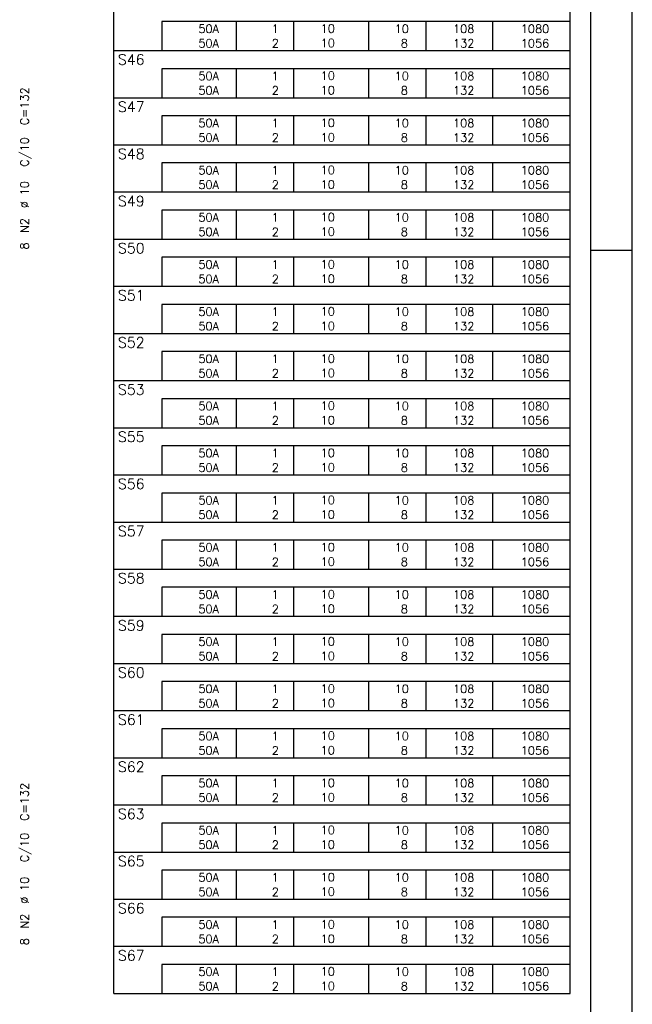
# Model space of a CAD drawing. Extents: x 0 to 119, y 0 to 84.
# Tile 15 of 16: x 104 to 119, y 41 to 65. Entities that reach past the tile are written whole.
import ezdxf

# ---------------------------------------------------------------- set-up
doc = ezdxf.new("R2010")
doc.units = 0
doc.header["$MEASUREMENT"] = 0
for name, color, linetype in [('1', 1, 'CONTINUOUS'), ('2', 2, 'CONTINUOUS'), ('8', 8, 'CONTINUOUS')]:
    doc.layers.add(name, color=color, linetype=linetype)
doc.styles.get("Standard").update_dxf_attribs({"font": 'ROMANS.SHX'})

msp = doc.modelspace()

# ---------------------------------------------------------------- linework, layer by layer
at = {"layer": '1', "linetype": 'Continuous'}
for p, q in [((118.900002, 0), (118.900002, 84.099998)), ((117.900002, 59.400002), (118.900002, 59.400002))]:
    msp.add_line(p, q, dxfattribs=at)
at = {"layer": '2', "linetype": 'Continuous'}
for p, q in [((106.4, 64.920009), (106.4, 65.357509)), ((117.4, 64.920009), (117.4, 65.357509)), ((106.4, 64.570009), (106.4, 64.920009)), ((117.4, 64.920009), (107.55, 64.920009)), ((107.55, 64.920009), (107.55, 64.570009)), ((109.35, 64.920009), (109.35, 64.570009)), ((110.73, 64.920009), (110.73, 64.570009)), ((112.54, 64.920009), (112.54, 64.570009)), ((113.92, 64.920009), (113.92, 64.570009)), ((115.53, 64.920009), (115.53, 64.570009)), ((117.4, 64.570009), (117.4, 64.920009)), ((106.4, 64.220009), (106.4, 64.570009)), ((107.55, 64.570009), (107.55, 64.220009)), ((109.35, 64.570009), (109.35, 64.220009)), ((110.73, 64.570009), (110.73, 64.220009)), ((112.54, 64.570009), (112.54, 64.220009)), ((113.92, 64.570009), (113.92, 64.220009)), ((115.53, 64.570009), (115.53, 64.220009)), ((117.4, 64.220009), (117.4, 64.570009)), ((106.4, 63.782509), (106.4, 64.220009)), ((106.4, 64.220009), (117.4, 64.220009)), ((117.4, 63.782509), (117.4, 64.220009)), ((106.4, 63.432509), (106.4, 63.782509)), ((117.4, 63.782509), (107.55, 63.782509)), ((107.55, 63.782509), (107.55, 63.432509)), ((109.35, 63.782509), (109.35, 63.432509)), ((110.73, 63.782509), (110.73, 63.432509)), ((112.54, 63.782509), (112.54, 63.432509)), ((113.92, 63.782509), (113.92, 63.432509)), ((115.53, 63.782509), (115.53, 63.432509)), ((117.4, 63.432509), (117.4, 63.782509)), ((106.4, 63.082509), (106.4, 63.432509)), ((107.55, 63.432509), (107.55, 63.082509)), ((109.35, 63.432509), (109.35, 63.082509)), ((110.73, 63.432509), (110.73, 63.082509)), ((112.54, 63.432509), (112.54, 63.082509)), ((113.92, 63.432509), (113.92, 63.082509)), ((115.53, 63.432509), (115.53, 63.082509)), ((117.4, 63.082509), (117.4, 63.432509)), ((106.4, 62.645009), (106.4, 63.082509)), ((106.4, 63.082509), (117.4, 63.082509)), ((117.4, 62.645009), (117.4, 63.082509)), ((106.4, 62.295009), (106.4, 62.645009)), ((117.4, 62.645009), (107.55, 62.645009)), ((107.55, 62.645009), (107.55, 62.295009)), ((109.35, 62.645009), (109.35, 62.295009)), ((110.73, 62.645009), (110.73, 62.295009)), ((112.54, 62.645009), (112.54, 62.295009)), ((113.92, 62.645009), (113.92, 62.295009)), ((115.53, 62.645009), (115.53, 62.295009)), ((117.4, 62.295009), (117.4, 62.645009)), ((106.4, 61.94501), (106.4, 62.295009)), ((107.55, 62.295009), (107.55, 61.94501)), ((109.35, 62.295009), (109.35, 61.94501)), ((110.73, 62.295009), (110.73, 61.94501)), ((112.54, 62.295009), (112.54, 61.94501)), ((113.92, 62.295009), (113.92, 61.94501)), ((115.53, 62.295009), (115.53, 61.94501)), ((117.4, 61.94501), (117.4, 62.295009)), ((106.4, 61.50751), (106.4, 61.94501)), ((106.4, 61.94501), (117.4, 61.94501)), ((117.4, 61.50751), (117.4, 61.94501)), ((106.4, 61.15751), (106.4, 61.50751)), ((117.4, 61.50751), (107.55, 61.50751)), ((107.55, 61.50751), (107.55, 61.15751)), ((109.35, 61.50751), (109.35, 61.15751)), ((110.73, 61.50751), (110.73, 61.15751)), ((112.54, 61.50751), (112.54, 61.15751)), ((113.92, 61.50751), (113.92, 61.15751)), ((115.53, 61.50751), (115.53, 61.15751)), ((117.4, 61.15751), (117.4, 61.50751)), ((106.4, 60.80751), (106.4, 61.15751)), ((107.55, 61.15751), (107.55, 60.80751)), ((109.35, 61.15751), (109.35, 60.80751)), ((110.73, 61.15751), (110.73, 60.80751)), ((112.54, 61.15751), (112.54, 60.80751)), ((113.92, 61.15751), (113.92, 60.80751)), ((115.53, 61.15751), (115.53, 60.80751)), ((117.4, 60.80751), (117.4, 61.15751)), ((106.4, 60.37001), (106.4, 60.80751)), ((106.4, 60.80751), (117.4, 60.80751)), ((117.4, 60.37001), (117.4, 60.80751)), ((106.4, 60.02001), (106.4, 60.37001)), ((117.4, 60.37001), (107.55, 60.37001)), ((107.55, 60.37001), (107.55, 60.02001)), ((109.35, 60.37001), (109.35, 60.02001)), ((110.73, 60.37001), (110.73, 60.02001)), ((112.54, 60.37001), (112.54, 60.02001)), ((113.92, 60.37001), (113.92, 60.02001)), ((115.53, 60.37001), (115.53, 60.02001)), ((117.4, 60.02001), (117.4, 60.37001)), ((106.4, 59.67001), (106.4, 60.02001)), ((107.55, 60.02001), (107.55, 59.67001)), ((109.35, 60.02001), (109.35, 59.67001)), ((110.73, 60.02001), (110.73, 59.67001)), ((112.54, 60.02001), (112.54, 59.67001)), ((113.92, 60.02001), (113.92, 59.67001)), ((115.53, 60.02001), (115.53, 59.67001)), ((117.4, 59.67001), (117.4, 60.02001)), ((106.4, 59.23251), (106.4, 59.67001)), ((106.4, 59.67001), (117.4, 59.67001)), ((117.4, 59.23251), (117.4, 59.67001)), ((106.4, 58.88251), (106.4, 59.23251)), ((117.4, 59.23251), (107.55, 59.23251)), ((107.55, 59.23251), (107.55, 58.88251)), ((109.35, 59.23251), (109.35, 58.88251)), ((110.73, 59.23251), (110.73, 58.88251)), ((112.54, 59.23251), (112.54, 58.88251)), ((113.92, 59.23251), (113.92, 58.88251)), ((115.53, 59.23251), (115.53, 58.88251)), ((117.4, 58.88251), (117.4, 59.23251)), ((106.4, 58.53251), (106.4, 58.88251)), ((107.55, 58.88251), (107.55, 58.53251)), ((109.35, 58.88251), (109.35, 58.53251)), ((110.73, 58.88251), (110.73, 58.53251)), ((112.54, 58.88251), (112.54, 58.53251)), ((113.92, 58.88251), (113.92, 58.53251)), ((115.53, 58.88251), (115.53, 58.53251)), ((117.4, 58.53251), (117.4, 58.88251)), ((106.4, 58.09501), (106.4, 58.53251)), ((106.4, 58.53251), (117.4, 58.53251)), ((117.4, 58.09501), (117.4, 58.53251)), ((106.4, 57.74501), (106.4, 58.09501)), ((117.4, 58.09501), (107.55, 58.09501)), ((107.55, 58.09501), (107.55, 57.74501)), ((109.35, 58.09501), (109.35, 57.74501)), ((110.73, 58.09501), (110.73, 57.74501)), ((112.54, 58.09501), (112.54, 57.74501)), ((113.92, 58.09501), (113.92, 57.74501)), ((115.53, 58.09501), (115.53, 57.74501)), ((117.4, 57.74501), (117.4, 58.09501)), ((106.4, 57.39501), (106.4, 57.74501)), ((107.55, 57.74501), (107.55, 57.39501)), ((109.35, 57.74501), (109.35, 57.39501)), ((110.73, 57.74501), (110.73, 57.39501)), ((112.54, 57.74501), (112.54, 57.39501)), ((113.92, 57.74501), (113.92, 57.39501)), ((115.53, 57.74501), (115.53, 57.39501)), ((117.4, 57.39501), (117.4, 57.74501)), ((106.4, 56.95751), (106.4, 57.39501)), ((106.4, 57.39501), (117.4, 57.39501)), ((117.4, 56.95751), (117.4, 57.39501)), ((106.4, 56.60751), (106.4, 56.95751)), ((117.4, 56.95751), (107.55, 56.95751)), ((107.55, 56.95751), (107.55, 56.60751)), ((109.35, 56.95751), (109.35, 56.60751)), ((110.73, 56.95751), (110.73, 56.60751)), ((112.54, 56.95751), (112.54, 56.60751)), ((113.92, 56.95751), (113.92, 56.60751)), ((115.53, 56.95751), (115.53, 56.60751)), ((117.4, 56.60751), (117.4, 56.95751)), ((106.4, 56.25751), (106.4, 56.60751)), ((107.55, 56.60751), (107.55, 56.25751)), ((109.35, 56.60751), (109.35, 56.25751)), ((110.73, 56.60751), (110.73, 56.25751)), ((112.54, 56.60751), (112.54, 56.25751)), ((113.92, 56.60751), (113.92, 56.25751)), ((115.53, 56.60751), (115.53, 56.25751)), ((117.4, 56.25751), (117.4, 56.60751)), ((106.4, 55.82001), (106.4, 56.25751)), ((106.4, 56.25751), (117.4, 56.25751)), ((117.4, 55.82001), (117.4, 56.25751)), ((106.4, 55.470011), (106.4, 55.82001)), ((117.4, 55.82001), (107.55, 55.82001)), ((107.55, 55.82001), (107.55, 55.470011)), ((109.35, 55.82001), (109.35, 55.470011)), ((110.73, 55.82001), (110.73, 55.470011)), ((112.54, 55.82001), (112.54, 55.470011)), ((113.92, 55.82001), (113.92, 55.470011)), ((115.53, 55.82001), (115.53, 55.470011)), ((117.4, 55.470011), (117.4, 55.82001)), ((106.4, 55.120011), (106.4, 55.470011)), ((107.55, 55.470011), (107.55, 55.120011)), ((109.35, 55.470011), (109.35, 55.120011)), ((110.73, 55.470011), (110.73, 55.120011)), ((112.54, 55.470011), (112.54, 55.120011)), ((113.92, 55.470011), (113.92, 55.120011)), ((115.53, 55.470011), (115.53, 55.120011)), ((117.4, 55.120011), (117.4, 55.470011)), ((106.4, 54.682511), (106.4, 55.120011)), ((106.4, 55.120011), (117.4, 55.120011)), ((117.4, 54.682511), (117.4, 55.120011)), ((106.4, 54.332511), (106.4, 54.682511)), ((117.4, 54.682511), (107.55, 54.682511)), ((107.55, 54.682511), (107.55, 54.332511)), ((109.35, 54.682511), (109.35, 54.332511)), ((110.73, 54.682511), (110.73, 54.332511)), ((112.54, 54.682511), (112.54, 54.332511)), ((113.92, 54.682511), (113.92, 54.332511)), ((115.53, 54.682511), (115.53, 54.332511)), ((117.4, 54.332511), (117.4, 54.682511)), ((106.4, 53.982511), (106.4, 54.332511)), ((107.55, 54.332511), (107.55, 53.982511)), ((109.35, 54.332511), (109.35, 53.982511)), ((110.73, 54.332511), (110.73, 53.982511)), ((112.54, 54.332511), (112.54, 53.982511)), ((113.92, 54.332511), (113.92, 53.982511)), ((115.53, 54.332511), (115.53, 53.982511)), ((117.4, 53.982511), (117.4, 54.332511)), ((106.4, 53.545011), (106.4, 53.982511)), ((106.4, 53.982511), (117.4, 53.982511)), ((117.4, 53.545011), (117.4, 53.982511)), ((106.4, 53.195011), (106.4, 53.545011)), ((117.4, 53.545011), (107.55, 53.545011)), ((107.55, 53.545011), (107.55, 53.195011)), ((109.35, 53.545011), (109.35, 53.195011)), ((110.73, 53.545011), (110.73, 53.195011)), ((112.54, 53.545011), (112.54, 53.195011)), ((113.92, 53.545011), (113.92, 53.195011)), ((115.53, 53.545011), (115.53, 53.195011)), ((117.4, 53.195011), (117.4, 53.545011)), ((106.4, 52.845011), (106.4, 53.195011)), ((107.55, 53.195011), (107.55, 52.845011)), ((109.35, 53.195011), (109.35, 52.845011)), ((110.73, 53.195011), (110.73, 52.845011)), ((112.54, 53.195011), (112.54, 52.845011)), ((113.92, 53.195011), (113.92, 52.845011)), ((115.53, 53.195011), (115.53, 52.845011)), ((117.4, 52.845011), (117.4, 53.195011)), ((106.4, 52.407511), (106.4, 52.845011)), ((106.4, 52.845011), (117.4, 52.845011)), ((117.4, 52.407511), (117.4, 52.845011)), ((106.4, 52.057511), (106.4, 52.407511)), ((117.4, 52.407511), (107.55, 52.407511)), ((107.55, 52.407511), (107.55, 52.057511)), ((109.35, 52.407511), (109.35, 52.057511)), ((110.73, 52.407511), (110.73, 52.057511)), ((112.54, 52.407511), (112.54, 52.057511)), ((113.92, 52.407511), (113.92, 52.057511)), ((115.53, 52.407511), (115.53, 52.057511)), ((117.4, 52.057511), (117.4, 52.407511)), ((106.4, 51.707511), (106.4, 52.057511)), ((107.55, 52.057511), (107.55, 51.707511)), ((109.35, 52.057511), (109.35, 51.707511)), ((110.73, 52.057511), (110.73, 51.707511)), ((112.54, 52.057511), (112.54, 51.707511)), ((113.92, 52.057511), (113.92, 51.707511)), ((115.53, 52.057511), (115.53, 51.707511)), ((117.4, 51.707511), (117.4, 52.057511)), ((106.4, 51.270011), (106.4, 51.707511)), ((106.4, 51.707511), (117.4, 51.707511)), ((117.4, 51.270011), (117.4, 51.707511)), ((106.4, 50.920011), (106.4, 51.270011)), ((117.4, 51.270011), (107.55, 51.270011)), ((107.55, 51.270011), (107.55, 50.920011)), ((109.35, 51.270011), (109.35, 50.920011)), ((110.73, 51.270011), (110.73, 50.920011)), ((112.54, 51.270011), (112.54, 50.920011)), ((113.92, 51.270011), (113.92, 50.920011)), ((115.53, 51.270011), (115.53, 50.920011)), ((117.4, 50.920011), (117.4, 51.270011)), ((106.4, 50.570011), (106.4, 50.920011)), ((107.55, 50.920011), (107.55, 50.570011)), ((109.35, 50.920011), (109.35, 50.570011)), ((110.73, 50.920011), (110.73, 50.570011)), ((112.54, 50.920011), (112.54, 50.570011)), ((113.92, 50.920011), (113.92, 50.570011)), ((115.53, 50.920011), (115.53, 50.570011)), ((117.4, 50.570011), (117.4, 50.920011)), ((106.4, 50.132511), (106.4, 50.570011)), ((106.4, 50.570011), (117.4, 50.570011)), ((117.4, 50.132511), (117.4, 50.570011)), ((106.4, 49.782512), (106.4, 50.132511)), ((117.4, 50.132511), (107.55, 50.132511)), ((107.55, 50.132511), (107.55, 49.782512)), ((109.35, 50.132511), (109.35, 49.782512)), ((110.73, 50.132511), (110.73, 49.782512)), ((112.54, 50.132511), (112.54, 49.782512)), ((113.92, 50.132511), (113.92, 49.782512)), ((115.53, 50.132511), (115.53, 49.782512)), ((117.4, 49.782512), (117.4, 50.132511)), ((106.4, 49.432512), (106.4, 49.782512)), ((107.55, 49.782512), (107.55, 49.432512)), ((109.35, 49.782512), (109.35, 49.432512)), ((110.73, 49.782512), (110.73, 49.432512)), ((112.54, 49.782512), (112.54, 49.432512)), ((113.92, 49.782512), (113.92, 49.432512)), ((115.53, 49.782512), (115.53, 49.432512)), ((117.4, 49.432512), (117.4, 49.782512)), ((106.4, 48.995012), (106.4, 49.432512)), ((106.4, 49.432512), (117.4, 49.432512)), ((117.4, 48.995012), (117.4, 49.432512)), ((106.4, 48.645012), (106.4, 48.995012)), ((117.4, 48.995012), (107.55, 48.995012)), ((107.55, 48.995012), (107.55, 48.645012)), ((109.35, 48.995012), (109.35, 48.645012)), ((110.73, 48.995012), (110.73, 48.645012)), ((112.54, 48.995012), (112.54, 48.645012)), ((113.92, 48.995012), (113.92, 48.645012)), ((115.53, 48.995012), (115.53, 48.645012)), ((117.4, 48.645012), (117.4, 48.995012)), ((106.4, 48.295012), (106.4, 48.645012)), ((107.55, 48.645012), (107.55, 48.295012)), ((109.35, 48.645012), (109.35, 48.295012)), ((110.73, 48.645012), (110.73, 48.295012)), ((112.54, 48.645012), (112.54, 48.295012)), ((113.92, 48.645012), (113.92, 48.295012)), ((115.53, 48.645012), (115.53, 48.295012)), ((117.4, 48.295012), (117.4, 48.645012)), ((106.4, 47.857512), (106.4, 48.295012)), ((106.4, 48.295012), (117.4, 48.295012)), ((117.4, 47.857512), (117.4, 48.295012)), ((106.4, 47.507512), (106.4, 47.857512)), ((117.4, 47.857512), (107.55, 47.857512)), ((107.55, 47.857512), (107.55, 47.507512)), ((109.35, 47.857512), (109.35, 47.507512)), ((110.73, 47.857512), (110.73, 47.507512)), ((112.54, 47.857512), (112.54, 47.507512)), ((113.92, 47.857512), (113.92, 47.507512)), ((115.53, 47.857512), (115.53, 47.507512)), ((117.4, 47.507512), (117.4, 47.857512)), ((106.4, 47.157512), (106.4, 47.507512)), ((107.55, 47.507512), (107.55, 47.157512)), ((109.35, 47.507512), (109.35, 47.157512)), ((110.73, 47.507512), (110.73, 47.157512)), ((112.54, 47.507512), (112.54, 47.157512)), ((113.92, 47.507512), (113.92, 47.157512)), ((115.53, 47.507512), (115.53, 47.157512)), ((117.4, 47.157512), (117.4, 47.507512)), ((106.4, 46.720012), (106.4, 47.157512)), ((106.4, 47.157512), (117.4, 47.157512)), ((117.4, 46.720012), (117.4, 47.157512)), ((106.4, 46.370012), (106.4, 46.720012)), ((117.4, 46.720012), (107.55, 46.720012)), ((107.55, 46.720012), (107.55, 46.370012)), ((109.35, 46.720012), (109.35, 46.370012)), ((110.73, 46.720012), (110.73, 46.370012)), ((112.54, 46.720012), (112.54, 46.370012)), ((113.92, 46.720012), (113.92, 46.370012)), ((115.53, 46.720012), (115.53, 46.370012)), ((117.4, 46.370012), (117.4, 46.720012)), ((106.4, 46.020012), (106.4, 46.370012)), ((107.55, 46.370012), (107.55, 46.020012)), ((109.35, 46.370012), (109.35, 46.020012)), ((110.73, 46.370012), (110.73, 46.020012)), ((112.54, 46.370012), (112.54, 46.020012)), ((113.92, 46.370012), (113.92, 46.020012)), ((115.53, 46.370012), (115.53, 46.020012)), ((117.4, 46.020012), (117.4, 46.370012)), ((106.4, 45.582512), (106.4, 46.020012)), ((106.4, 46.020012), (117.4, 46.020012)), ((117.4, 45.582512), (117.4, 46.020012)), ((106.4, 45.232512), (106.4, 45.582512)), ((117.4, 45.582512), (107.55, 45.582512)), ((107.55, 45.582512), (107.55, 45.232512)), ((109.35, 45.582512), (109.35, 45.232512)), ((110.73, 45.582512), (110.73, 45.232512)), ((112.54, 45.582512), (112.54, 45.232512)), ((113.92, 45.582512), (113.92, 45.232512)), ((115.53, 45.582512), (115.53, 45.232512)), ((117.4, 45.232512), (117.4, 45.582512)), ((106.4, 44.882512), (106.4, 45.232512)), ((107.55, 45.232512), (107.55, 44.882512)), ((109.35, 45.232512), (109.35, 44.882512)), ((110.73, 45.232512), (110.73, 44.882512)), ((112.54, 45.232512), (112.54, 44.882512)), ((113.92, 45.232512), (113.92, 44.882512)), ((115.53, 45.232512), (115.53, 44.882512)), ((117.4, 44.882512), (117.4, 45.232512)), ((106.4, 44.445012), (106.4, 44.882512)), ((106.4, 44.882512), (117.4, 44.882512)), ((117.4, 44.445012), (117.4, 44.882512)), ((106.4, 44.095012), (106.4, 44.445012)), ((117.4, 44.445012), (107.55, 44.445012)), ((107.55, 44.445012), (107.55, 44.095012)), ((109.35, 44.445012), (109.35, 44.095012)), ((110.73, 44.445012), (110.73, 44.095012)), ((112.54, 44.445012), (112.54, 44.095012)), ((113.92, 44.445012), (113.92, 44.095012)), ((115.53, 44.445012), (115.53, 44.095012)), ((117.4, 44.095012), (117.4, 44.445012)), ((106.4, 43.745013), (106.4, 44.095012)), ((107.55, 44.095012), (107.55, 43.745013)), ((109.35, 44.095012), (109.35, 43.745013)), ((110.73, 44.095012), (110.73, 43.745013)), ((112.54, 44.095012), (112.54, 43.745013)), ((113.92, 44.095012), (113.92, 43.745013)), ((115.53, 44.095012), (115.53, 43.745013)), ((117.4, 43.745013), (117.4, 44.095012)), ((106.4, 43.307513), (106.4, 43.745013)), ((106.4, 43.745013), (117.4, 43.745013)), ((117.4, 43.307513), (117.4, 43.745013)), ((106.4, 42.957513), (106.4, 43.307513)), ((117.4, 43.307513), (107.55, 43.307513)), ((107.55, 43.307513), (107.55, 42.957513)), ((109.35, 43.307513), (109.35, 42.957513)), ((110.73, 43.307513), (110.73, 42.957513)), ((112.54, 43.307513), (112.54, 42.957513)), ((113.92, 43.307513), (113.92, 42.957513)), ((115.53, 43.307513), (115.53, 42.957513)), ((117.4, 42.957513), (117.4, 43.307513)), ((106.4, 42.607513), (106.4, 42.957513)), ((107.55, 42.957513), (107.55, 42.607513)), ((109.35, 42.957513), (109.35, 42.607513)), ((110.73, 42.957513), (110.73, 42.607513)), ((112.54, 42.957513), (112.54, 42.607513)), ((113.92, 42.957513), (113.92, 42.607513)), ((115.53, 42.957513), (115.53, 42.607513)), ((117.4, 42.607513), (117.4, 42.957513)), ((106.4, 42.170013), (106.4, 42.607513)), ((106.4, 42.607513), (117.4, 42.607513)), ((117.4, 42.170013), (117.4, 42.607513)), ((106.4, 41.820013), (106.4, 42.170013)), ((117.4, 42.170013), (107.55, 42.170013)), ((107.55, 42.170013), (107.55, 41.820013)), ((109.35, 42.170013), (109.35, 41.820013)), ((110.73, 42.170013), (110.73, 41.820013)), ((112.54, 42.170013), (112.54, 41.820013)), ((113.92, 42.170013), (113.92, 41.820013)), ((115.53, 42.170013), (115.53, 41.820013)), ((117.4, 41.820013), (117.4, 42.170013)), ((106.4, 41.470013), (106.4, 41.820013)), ((107.55, 41.820013), (107.55, 41.470013)), ((109.35, 41.820013), (109.35, 41.470013)), ((110.73, 41.820013), (110.73, 41.470013)), ((112.54, 41.820013), (112.54, 41.470013)), ((113.92, 41.820013), (113.92, 41.470013)), ((115.53, 41.820013), (115.53, 41.470013)), ((117.4, 41.470013), (117.4, 41.820013)), ((106.4, 41.470013), (117.4, 41.470013))]:
    msp.add_line(p, q, dxfattribs=at)
at = {"layer": '8', "linetype": 'Continuous'}
msp.add_line((117.900002, 1), (117.900002, 83.099998), dxfattribs=at)

# ---------------------------------------------------------------- texts
at = {"layer": '2', "linetype": 'Continuous'}
for s, height, p in [('   10  ', 0.2, (110.936543, 64.651053)), ('     50A', 0.2, (107.689661, 64.645009)), ('  1', 0.2, (109.93, 64.645009)), ('   10', 0.2, (112.72, 64.645009)), ('   108', 0.2, (114.13, 64.645009)), ('   1080', 0.2, (115.763622, 64.645009)), ('     50A', 0.2, (107.689661, 64.295009)), ('  2', 0.2, (109.93, 64.295009)), ('   10  ', 0.2, (110.936543, 64.301053)), ('    8', 0.2, (112.72, 64.295009)), ('   132', 0.2, (114.13, 64.295009)), ('   1056', 0.2, (115.763622, 64.295009)), ('S46', 0.25, (106.495798, 63.876259)), ('     50A', 0.2, (107.689661, 63.507509)), ('  1', 0.2, (109.93, 63.507509)), ('   10  ', 0.2, (110.936543, 63.513553)), ('   10', 0.2, (112.72, 63.507509)), ('   108', 0.2, (114.13, 63.507509)), ('   1080', 0.2, (115.763622, 63.507509)), ('     50A', 0.2, (107.689661, 63.157509)), ('  2', 0.2, (109.93, 63.157509)), ('   10  ', 0.2, (110.936543, 63.163553)), ('    8', 0.2, (112.72, 63.157509)), ('   132', 0.2, (114.13, 63.157509)), ('   1056', 0.2, (115.763622, 63.157509)), ('S47', 0.25, (106.495798, 62.738759)), ('     50A', 0.2, (107.689661, 62.370009)), ('  1', 0.2, (109.93, 62.370009)), ('   10  ', 0.2, (110.936543, 62.376053)), ('   10', 0.2, (112.72, 62.370009)), ('   108', 0.2, (114.13, 62.370009)), ('   1080', 0.2, (115.763622, 62.370009)), ('     50A', 0.2, (107.689661, 62.020009)), ('  2', 0.2, (109.93, 62.020009)), ('   10  ', 0.2, (110.936543, 62.026053)), ('    8', 0.2, (112.72, 62.020009)), ('   132', 0.2, (114.13, 62.020009)), ('   1056', 0.2, (115.763622, 62.020009)), ('S48', 0.25, (106.495798, 61.60126)), ('     50A', 0.2, (107.689661, 61.232509)), ('  1', 0.2, (109.93, 61.232509)), ('   10  ', 0.2, (110.936543, 61.238553)), ('   10', 0.2, (112.72, 61.232509)), ('   108', 0.2, (114.13, 61.232509)), ('   1080', 0.2, (115.763622, 61.232509)), ('     50A', 0.2, (107.689661, 60.88251)), ('  2', 0.2, (109.93, 60.88251)), ('   10  ', 0.2, (110.936543, 60.888553)), ('    8', 0.2, (112.72, 60.88251)), ('   132', 0.2, (114.13, 60.88251)), ('   1056', 0.2, (115.763622, 60.88251)), ('S49', 0.25, (106.495798, 60.46376)), ('     50A', 0.2, (107.689661, 60.09501)), ('  1', 0.2, (109.93, 60.09501)), ('   10  ', 0.2, (110.936543, 60.101054)), ('   10', 0.2, (112.72, 60.09501)), ('   108', 0.2, (114.13, 60.09501)), ('   1080', 0.2, (115.763622, 60.09501)), ('     50A', 0.2, (107.689661, 59.74501)), ('  2', 0.2, (109.93, 59.74501)), ('   10  ', 0.2, (110.936543, 59.751054)), ('    8', 0.2, (112.72, 59.74501)), ('   132', 0.2, (114.13, 59.74501)), ('   1056', 0.2, (115.763622, 59.74501)), ('S50', 0.25, (106.495798, 59.32626)), ('     50A', 0.2, (107.689661, 58.95751)), ('  1', 0.2, (109.93, 58.95751)), ('   10  ', 0.2, (110.936543, 58.963554)), ('   10', 0.2, (112.72, 58.95751)), ('   108', 0.2, (114.13, 58.95751)), ('   1080', 0.2, (115.763622, 58.95751)), ('     50A', 0.2, (107.689661, 58.60751)), ('  2', 0.2, (109.93, 58.60751)), ('   10  ', 0.2, (110.936543, 58.613554)), ('    8', 0.2, (112.72, 58.60751)), ('   132', 0.2, (114.13, 58.60751)), ('   1056', 0.2, (115.763622, 58.60751)), ('S51', 0.25, (106.495798, 58.18876)), ('     50A', 0.2, (107.689661, 57.82001)), ('  1', 0.2, (109.93, 57.82001)), ('   10  ', 0.2, (110.936543, 57.826054)), ('   10', 0.2, (112.72, 57.82001)), ('   108', 0.2, (114.13, 57.82001)), ('   1080', 0.2, (115.763622, 57.82001)), ('     50A', 0.2, (107.689661, 57.47001)), ('  2', 0.2, (109.93, 57.47001)), ('   10  ', 0.2, (110.936543, 57.476054)), ('    8', 0.2, (112.72, 57.47001)), ('   132', 0.2, (114.13, 57.47001)), ('   1056', 0.2, (115.763622, 57.47001)), ('S52', 0.25, (106.495798, 57.05126)), ('     50A', 0.2, (107.689661, 56.68251)), ('  1', 0.2, (109.93, 56.68251)), ('   10  ', 0.2, (110.936543, 56.688554)), ('   10', 0.2, (112.72, 56.68251)), ('   108', 0.2, (114.13, 56.68251)), ('   1080', 0.2, (115.763622, 56.68251)), ('   10  ', 0.2, (110.936543, 56.338554)), ('     50A', 0.2, (107.689661, 56.33251)), ('  2', 0.2, (109.93, 56.33251)), ('    8', 0.2, (112.72, 56.33251)), ('   132', 0.2, (114.13, 56.33251)), ('   1056', 0.2, (115.763622, 56.33251)), ('S53', 0.25, (106.495798, 55.91376)), ('     50A', 0.2, (107.689661, 55.54501)), ('  1', 0.2, (109.93, 55.54501)), ('   10  ', 0.2, (110.936543, 55.551054)), ('   10', 0.2, (112.72, 55.54501)), ('   108', 0.2, (114.13, 55.54501)), ('   1080', 0.2, (115.763622, 55.54501)), ('     50A', 0.2, (107.689661, 55.19501)), ('  2', 0.2, (109.93, 55.19501)), ('   10  ', 0.2, (110.936543, 55.201054)), ('    8', 0.2, (112.72, 55.19501)), ('   132', 0.2, (114.13, 55.19501)), ('   1056', 0.2, (115.763622, 55.19501)), ('S55', 0.25, (106.495798, 54.776261)), ('     50A', 0.2, (107.689661, 54.407511)), ('  1', 0.2, (109.93, 54.407511)), ('   10  ', 0.2, (110.936543, 54.413554)), ('   10', 0.2, (112.72, 54.407511)), ('   108', 0.2, (114.13, 54.407511)), ('   1080', 0.2, (115.763622, 54.407511)), ('     50A', 0.2, (107.689661, 54.057511)), ('  2', 0.2, (109.93, 54.057511)), ('   10  ', 0.2, (110.936543, 54.063555)), ('    8', 0.2, (112.72, 54.057511)), ('   132', 0.2, (114.13, 54.057511)), ('   1056', 0.2, (115.763622, 54.057511)), ('S56', 0.25, (106.495798, 53.638761)), ('     50A', 0.2, (107.689661, 53.270011)), ('  1', 0.2, (109.93, 53.270011)), ('   10  ', 0.2, (110.936543, 53.276055)), ('   10', 0.2, (112.72, 53.270011)), ('   108', 0.2, (114.13, 53.270011)), ('   1080', 0.2, (115.763622, 53.270011)), ('     50A', 0.2, (107.689661, 52.920011)), ('  2', 0.2, (109.93, 52.920011)), ('   10  ', 0.2, (110.936543, 52.926055)), ('    8', 0.2, (112.72, 52.920011)), ('   132', 0.2, (114.13, 52.920011)), ('   1056', 0.2, (115.763622, 52.920011)), ('S57', 0.25, (106.495798, 52.501261)), ('     50A', 0.2, (107.689661, 52.132511)), ('  1', 0.2, (109.93, 52.132511)), ('   10  ', 0.2, (110.936543, 52.138555)), ('   10', 0.2, (112.72, 52.132511)), ('   108', 0.2, (114.13, 52.132511)), ('   1080', 0.2, (115.763622, 52.132511)), ('     50A', 0.2, (107.689661, 51.782511)), ('  2', 0.2, (109.93, 51.782511)), ('   10  ', 0.2, (110.936543, 51.788555)), ('    8', 0.2, (112.72, 51.782511)), ('   132', 0.2, (114.13, 51.782511)), ('   1056', 0.2, (115.763622, 51.782511)), ('S58', 0.25, (106.495798, 51.363761)), ('     50A', 0.2, (107.689661, 50.995011)), ('  1', 0.2, (109.93, 50.995011)), ('   10  ', 0.2, (110.936543, 51.001055)), ('   10', 0.2, (112.72, 50.995011)), ('   108', 0.2, (114.13, 50.995011)), ('   1080', 0.2, (115.763622, 50.995011)), ('     50A', 0.2, (107.689661, 50.645011)), ('  2', 0.2, (109.93, 50.645011)), ('   10  ', 0.2, (110.936543, 50.651055)), ('    8', 0.2, (112.72, 50.645011)), ('   132', 0.2, (114.13, 50.645011)), ('   1056', 0.2, (115.763622, 50.645011)), ('S59', 0.25, (106.495798, 50.226261)), ('     50A', 0.2, (107.689661, 49.857511)), ('  1', 0.2, (109.93, 49.857511)), ('   10  ', 0.2, (110.936543, 49.863555)), ('   10', 0.2, (112.72, 49.857511)), ('   108', 0.2, (114.13, 49.857511)), ('   1080', 0.2, (115.763622, 49.857511)), ('     50A', 0.2, (107.689661, 49.507511)), ('  2', 0.2, (109.93, 49.507511)), ('   10  ', 0.2, (110.936543, 49.513555)), ('    8', 0.2, (112.72, 49.507511)), ('   132', 0.2, (114.13, 49.507511)), ('   1056', 0.2, (115.763622, 49.507511)), ('S60', 0.25, (106.495798, 49.088762)), ('     50A', 0.2, (107.689661, 48.720012)), ('  1', 0.2, (109.93, 48.720012)), ('   10  ', 0.2, (110.936543, 48.726055)), ('   10', 0.2, (112.72, 48.720012)), ('   108', 0.2, (114.13, 48.720012)), ('   1080', 0.2, (115.763622, 48.720012)), ('     50A', 0.2, (107.689661, 48.370012)), ('  2', 0.2, (109.93, 48.370012)), ('   10  ', 0.2, (110.936543, 48.376056)), ('    8', 0.2, (112.72, 48.370012)), ('   132', 0.2, (114.13, 48.370012)), ('   1056', 0.2, (115.763622, 48.370012)), ('S61', 0.25, (106.495798, 47.951262)), ('     50A', 0.2, (107.689661, 47.582512)), ('  1', 0.2, (109.93, 47.582512)), ('   10  ', 0.2, (110.936543, 47.588556)), ('   10', 0.2, (112.72, 47.582512)), ('   108', 0.2, (114.13, 47.582512)), ('   1080', 0.2, (115.763622, 47.582512)), ('     50A', 0.2, (107.689661, 47.232512)), ('  2', 0.2, (109.93, 47.232512)), ('   10  ', 0.2, (110.936543, 47.238556)), ('    8', 0.2, (112.72, 47.232512)), ('   132', 0.2, (114.13, 47.232512)), ('   1056', 0.2, (115.763622, 47.232512)), ('S62', 0.25, (106.495798, 46.813762)), ('     50A', 0.2, (107.689661, 46.445012)), ('  1', 0.2, (109.93, 46.445012)), ('   10  ', 0.2, (110.936543, 46.451056)), ('   10', 0.2, (112.72, 46.445012)), ('   108', 0.2, (114.13, 46.445012)), ('   1080', 0.2, (115.763622, 46.445012)), ('     50A', 0.2, (107.689661, 46.095012)), ('  2', 0.2, (109.93, 46.095012)), ('   10  ', 0.2, (110.936543, 46.101056)), ('    8', 0.2, (112.72, 46.095012)), ('   132', 0.2, (114.13, 46.095012)), ('   1056', 0.2, (115.763622, 46.095012)), ('S63', 0.25, (106.495798, 45.676262)), ('     50A', 0.2, (107.689661, 45.307512)), ('  1', 0.2, (109.93, 45.307512)), ('   10  ', 0.2, (110.936543, 45.313556)), ('   10', 0.2, (112.72, 45.307512)), ('   108', 0.2, (114.13, 45.307512)), ('   1080', 0.2, (115.763622, 45.307512)), ('     50A', 0.2, (107.689661, 44.957512)), ('  2', 0.2, (109.93, 44.957512)), ('   10  ', 0.2, (110.936543, 44.963556)), ('    8', 0.2, (112.72, 44.957512)), ('   132', 0.2, (114.13, 44.957512)), ('   1056', 0.2, (115.763622, 44.957512)), ('S65', 0.25, (106.495798, 44.538762)), ('     50A', 0.2, (107.689661, 44.170012)), ('  1', 0.2, (109.93, 44.170012)), ('   10  ', 0.2, (110.936543, 44.176056)), ('   10', 0.2, (112.72, 44.170012)), ('   108', 0.2, (114.13, 44.170012)), ('   1080', 0.2, (115.763622, 44.170012)), ('     50A', 0.2, (107.689661, 43.820012)), ('  2', 0.2, (109.93, 43.820012)), ('   10  ', 0.2, (110.936543, 43.826056)), ('    8', 0.2, (112.72, 43.820012)), ('   132', 0.2, (114.13, 43.820012)), ('   1056', 0.2, (115.763622, 43.820012)), ('S66', 0.25, (106.495798, 43.401263)), ('     50A', 0.2, (107.689661, 43.032512)), ('   10  ', 0.2, (110.936543, 43.038556)), ('   10', 0.2, (112.72, 43.032512)), ('   108', 0.2, (114.13, 43.032512)), ('   1080', 0.2, (115.763622, 43.032512)), ('  1', 0.2, (109.93, 43.032512)), ('     50A', 0.2, (107.689661, 42.682513)), ('  2', 0.2, (109.93, 42.682513)), ('   10  ', 0.2, (110.936543, 42.688556)), ('    8', 0.2, (112.72, 42.682513)), ('   132', 0.2, (114.13, 42.682513)), ('   1056', 0.2, (115.763622, 42.682513)), ('S67', 0.25, (106.495798, 42.263763)), ('     50A', 0.2, (107.689661, 41.895013)), ('  1', 0.2, (109.93, 41.895013)), ('   10  ', 0.2, (110.936543, 41.901057)), ('   10', 0.2, (112.72, 41.895013)), ('   108', 0.2, (114.13, 41.895013)), ('   1080', 0.2, (115.763622, 41.895013)), ('     50A', 0.2, (107.689661, 41.545013)), ('  2', 0.2, (109.93, 41.545013)), ('   10  ', 0.2, (110.936543, 41.551057)), ('    8', 0.2, (112.72, 41.545013)), ('   132', 0.2, (114.13, 41.545013)), ('   1056', 0.2, (115.763622, 41.545013))]:
    msp.add_text(s, height=height, dxfattribs=at).set_placement(p)
for s, p in [('C=132', (104.3428, 62.4168)), ('C/10', (104.3428, 61.4168)), ('%%c 10', (104.3428, 60.4168)), ('N2', (104.3428, 59.8168)), ('8', (104.3428, 59.4168)), ('C=132', (104.3428, 45.6336)), ('C/10', (104.3428, 44.6336)), ('%%c 10', (104.3428, 43.6336)), ('N2', (104.3428, 43.0336)), ('8', (104.3428, 42.6336))]:
    msp.add_text(s, height=0.2, rotation=90, dxfattribs=at).set_placement(p)

doc.saveas('drawing.dxf')
